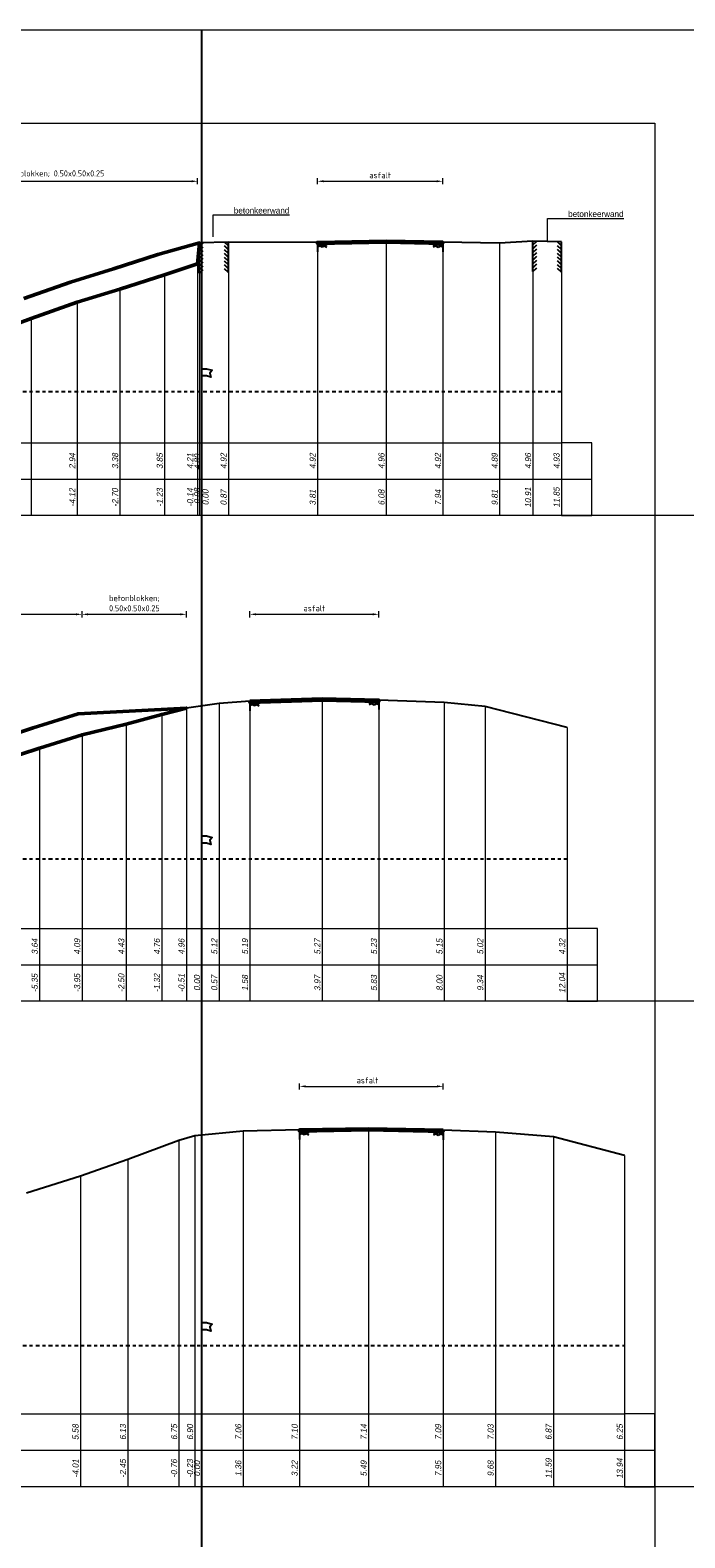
# Model space of a CAD drawing. Header units: metres. Extents: x 1155 to 1506, y 1546 to 1980.
# Tile 25 of 27: x 1287 to 1308, y 1930 to 1980. Entities that reach past the tile are written whole.
import ezdxf
from ezdxf.enums import TextEntityAlignment as Align

# ---------------------------------------------------------------- set-up
doc = ezdxf.new("R2010")
doc.units = ezdxf.units.M
doc.header["$LTSCALE"] = 0.1
doc.linetypes.add('NAP', pattern=[20, 12.5, -2.5, 2.5, -2.5])
for name, color, linetype in [('481', 7, 'Continuous'), ('482', 7, 'Continuous'), ('485', 7, 'Continuous'), ('486', 7, 'Continuous'), ('THEORETISCHE_NULLIJN', 255, 'Continuous')]:
    doc.layers.add(name, color=color, linetype=linetype)
for name, color, linetype, lineweight in [('DP-BS-Maatvoering', 2, 'Continuous', 0), ('DP-BS-Matenbalk_verlenglijnen', 253, 'Continuous', 0), ('DP-BS-profiel', 2, 'Continuous', 25), ('DP-Matenbalk', 1, 'Continuous', 18), ('DP-Matenbalk_bestaandehoogten', 6, 'Continuous', 25), ('DP-NAP-lijn', 6, 'NAP', 25), ('DP-NW-profiel', 4, 'Continuous', 50), ('DP-waterlijn', 1, 'Continuous', 13), ('DP-Waterlijn_tekst', 7, 'Continuous', 35)]:
    doc.layers.add(name, color=color, linetype=linetype, lineweight=lineweight)
doc.styles.add('bestomschr', font='isocp.shx', dxfattribs={"width": 0.96})
doc.styles.add('dp-besthgt', font='StagCAD.ttf', dxfattribs={"oblique": 10, "height": 0.2})
doc.styles.add('StagCAD', font='StagCAD.ttf')
doc.dimstyles.new('best-maatv', dxfattribs={"dimscale": 0.1, "dimtxt": 2, "dimasz": 2, "dimexe": 1, "dimexo": 0, "dimgap": 1, "dimtad": 1, "dimrnd": 0.001, "dimzin": 1, "dimdsep": 46, "dimtxsty": 'bestomschr', "dimcen": 0.09, "dimclrd": 212, "dimclre": 212, "dimclrt": 2, "dimazin": 0, "dimtfac": 1, "dimtix": 1, "dimtmove": 0, "dimatfit": 3, "dimfxl": 1, "dimfxlon": 1, "dimtvp": 0.83, "dimtolj": 1, "dimtzin": 0, "dimlwd": 9, "dimlwe": 9, "dimarcsym": 0})
doc.dimstyles.new('bestaand 1_100', dxfattribs={"dimscale": 0.1, "dimtxt": 2, "dimasz": 0.8, "dimexe": 0, "dimexo": 0, "dimgap": 1, "dimtad": 1, "dimrnd": 0.001, "dimzin": 1, "dimdsep": 46, "dimtxsty": 'bestomschr', "dimblk1": 'DIM_PIJL', "dimblk2": 'DIM_PIJL', "dimsah": 1, "dimcen": 0.09, "dimse1": 1, "dimse2": 1, "dimclrd": 212, "dimclre": 1, "dimclrt": 2, "dimazin": 0, "dimtfac": 1, "dimtix": 1, "dimtmove": 0, "dimatfit": 3, "dimldrblk": 'RAD_PIJL', "dimfxl": 1, "dimtvp": 0.83, "dimtolj": 1, "dimtzin": 0, "dimlwd": 9, "dimlwe": 5, "dimarcsym": 0})

# ---------------------------------------------------------------- blocks, each defined once
blk = doc.blocks.new('*D140')
at = {"layer": 'Defpoints', "color": 0, "transparency": 16777216}
for p in [(1298.392, 1960.899), (1294.139, 1958.036), (1298.392, 1958.075)]:
    blk.add_point(p, dxfattribs=at)
at = {"layer": 'DP-BS-Maatvoering', "color": 212, "lineweight": 9, "transparency": 16777216}
for p, q in [((1294.139, 1960.799), (1294.139, 1960.999)), ((1294.339, 1960.899), (1298.192, 1960.899)), ((1298.392, 1960.799), (1298.392, 1960.999))]:
    blk.add_line(p, q, dxfattribs=at)
at = {"layer": 'DP-BS-Maatvoering', "color": 212, "transparency": 16777216}
for points in [[(1294.339, 1960.933), (1294.339, 1960.866), (1294.139, 1960.899)], [(1298.192, 1960.933), (1298.192, 1960.866), (1298.392, 1960.899)]]:
    blk.add_solid(points, dxfattribs=at)
at = {"layer": 'DP-BS-Maatvoering', "color": 2, "transparency": 16777216, "insert": (1296.265, 1961.099), "char_height": 0.2, "attachment_point": 5, "style": 'bestomschr'}
blk.add_mtext('\\A1;asfalt', dxfattribs=at)
blk = doc.blocks.new('*D138')
at = {"layer": 'Defpoints', "color": 0, "transparency": 16777216}
for p in [(1292.044, 1960.899), (1292.044, 1957.807), (1288.604, 1956.929)]:
    blk.add_point(p, dxfattribs=at)
at = {"layer": 'DP-BS-Maatvoering', "color": 212, "lineweight": 9, "transparency": 16777216}
for p, q in [((1288.604, 1960.799), (1288.604, 1960.999)), ((1288.804, 1960.899), (1291.844, 1960.899)), ((1292.044, 1960.799), (1292.044, 1960.999))]:
    blk.add_line(p, q, dxfattribs=at)
at = {"layer": 'DP-BS-Maatvoering', "color": 212, "transparency": 16777216}
for points in [[(1288.804, 1960.933), (1288.804, 1960.866), (1288.604, 1960.899)], [(1291.844, 1960.933), (1291.844, 1960.866), (1292.044, 1960.899)]]:
    blk.add_solid(points, dxfattribs=at)
at = {"layer": 'DP-BS-Maatvoering', "color": 2, "transparency": 16777216, "insert": (1290.331, 1961.266), "char_height": 0.2, "attachment_point": 5, "style": 'bestomschr'}
blk.add_mtext('\\A1;betonblokken;\\P0.50x0.50x0.25', dxfattribs=at)
blk = doc.blocks.new('PROF_GESL_R', base_point=(-60, -517.93))
at = {"layer": '486'}
for points in [[(-60, -517.93, 0), (-60.125, -517.9925, 0)], [(-60.125, -517.96125, 0), (-60.0625, -517.93, 0)], [(-60.125, -517.93, 0), (-60, -517.9925, 0)], [(-60.125, -517.96125, 0), (-60.0625, -517.9925, 0)], [(-60.0625, -517.93, 0), (-60, -517.96125, 0)], [(-60.0625, -517.9925, 0), (-60, -517.96125, 0)], [(-60, -517.93, 0), (-60, -518.055, 0)]]:
    blk.add_polyline3d(points, dxfattribs=at)
blk = doc.blocks.new('PROF_GESL_L', base_point=(-60, -517.93))
at = {"layer": '485'}
for points in [[(-60, -517.93, 0), (-59.875, -517.9925, 0)], [(-60, -517.9925, 0), (-59.875, -517.93, 0)], [(-60, -517.96125, 0), (-59.9375, -517.93, 0)], [(-60, -517.93, 0), (-60, -518.055, 0)], [(-59.9375, -517.9925, 0), (-60, -517.96125, 0)], [(-59.9375, -517.93, 0), (-59.875, -517.96125, 0)], [(-59.875, -517.96125, 0), (-59.9375, -517.9925, 0)]]:
    blk.add_polyline3d(points, dxfattribs=at)
blk = doc.blocks.new('*D137')
at = {"layer": 'Defpoints', "color": 0, "transparency": 16777216}
for p in [(1288.604, 1960.899), (1288.604, 1956.929), (1279.135, 1953.647)]:
    blk.add_point(p, dxfattribs=at)
at = {"layer": 'DP-BS-Maatvoering', "color": 212, "lineweight": 9, "transparency": 16777216}
for p, q in [((1279.135, 1960.799), (1279.135, 1960.999)), ((1279.335, 1960.899), (1288.404, 1960.899)), ((1288.604, 1960.799), (1288.604, 1960.999))]:
    blk.add_line(p, q, dxfattribs=at)
at = {"layer": 'DP-BS-Maatvoering', "color": 212, "transparency": 16777216}
for points in [[(1279.335, 1960.933), (1279.335, 1960.866), (1279.135, 1960.899)], [(1288.404, 1960.933), (1288.404, 1960.866), (1288.604, 1960.899)]]:
    blk.add_solid(points, dxfattribs=at)
at = {"layer": 'DP-BS-Maatvoering', "color": 2, "transparency": 16777216, "insert": (1283.87, 1961.128), "char_height": 0.2, "attachment_point": 5, "style": 'bestomschr'}
blk.add_mtext('\\A1;haringmanblokken; 0.50x0.50x0.25', dxfattribs=at)
blk = doc.blocks.new('*D135')
at = {"layer": 'Defpoints', "color": 0, "transparency": 16777216}
for p in [(1300.511, 1945.343), (1295.775, 1943.906), (1300.511, 1943.896)]:
    blk.add_point(p, dxfattribs=at)
at = {"layer": 'DP-BS-Maatvoering', "color": 212, "lineweight": 9, "transparency": 16777216}
for p, q in [((1295.775, 1945.243), (1295.775, 1945.443)), ((1295.975, 1945.343), (1300.311, 1945.343)), ((1300.511, 1945.243), (1300.511, 1945.443))]:
    blk.add_line(p, q, dxfattribs=at)
at = {"layer": 'DP-BS-Maatvoering', "color": 212, "transparency": 16777216}
for points in [[(1295.975, 1945.377), (1295.975, 1945.31), (1295.775, 1945.343)], [(1300.311, 1945.377), (1300.311, 1945.31), (1300.511, 1945.343)]]:
    blk.add_solid(points, dxfattribs=at)
at = {"layer": 'DP-BS-Maatvoering', "color": 2, "transparency": 16777216, "insert": (1298.017, 1945.543), "char_height": 0.2, "attachment_point": 5, "style": 'bestomschr'}
blk.add_mtext('\\A1;asfalt', dxfattribs=at)
blk = doc.blocks.new('PROF_BEB_L', base_point=(1.828022, -11.91))
at = {"layer": '481'}
for points in [[(1.828022, -11.41, 0), (1.890522, -11.4725, 0)], [(1.828022, -11.41, 0), (1.828022, -11.91, 0)], [(1.828022, -11.4725, 0), (1.890522, -11.535, 0)], [(1.828022, -11.535, 0), (1.890522, -11.5975, 0)], [(1.828022, -11.5975, 0), (1.890522, -11.66, 0)], [(1.828022, -11.66, 0), (1.890522, -11.7225, 0)], [(1.828022, -11.7225, 0), (1.890522, -11.785, 0)], [(1.828022, -11.785, 0), (1.890522, -11.8475, 0)], [(1.828022, -11.8475, 0), (1.890522, -11.91, 0)]]:
    blk.add_polyline3d(points, dxfattribs=at)
blk = doc.blocks.new('PROF_BEB_R', base_point=(1.828022, -11.91))
at = {"layer": '482'}
for points in [[(1.828022, -11.41, 0), (1.765522, -11.4725, 0)], [(1.828022, -11.41, 0), (1.828022, -11.91, 0)], [(1.828022, -11.4725, 0), (1.765522, -11.535, 0)], [(1.828022, -11.535, 0), (1.765522, -11.5975, 0)], [(1.828022, -11.5975, 0), (1.765522, -11.66, 0)], [(1.828022, -11.66, 0), (1.765522, -11.7225, 0)], [(1.828022, -11.7225, 0), (1.765522, -11.785, 0)], [(1.828022, -11.785, 0), (1.765522, -11.8475, 0)], [(1.828022, -11.8475, 0), (1.765522, -11.91, 0)]]:
    blk.add_polyline3d(points, dxfattribs=at)
blk = doc.blocks.new('*D65')
at = {"layer": 'Defpoints', "color": 0, "transparency": 16777216}
for p in [(1300.501, 1975.17), (1296.37, 1973.157), (1300.501, 1973.159)]:
    blk.add_point(p, dxfattribs=at)
at = {"layer": 'DP-BS-Maatvoering', "color": 212, "lineweight": 9, "transparency": 16777216}
for p, q in [((1296.37, 1975.07), (1296.37, 1975.27)), ((1296.57, 1975.17), (1300.301, 1975.17)), ((1300.501, 1975.07), (1300.501, 1975.27))]:
    blk.add_line(p, q, dxfattribs=at)
at = {"layer": 'DP-BS-Maatvoering', "color": 212, "transparency": 16777216}
for points in [[(1296.57, 1975.204), (1296.57, 1975.137), (1296.37, 1975.17)], [(1300.301, 1975.204), (1300.301, 1975.137), (1300.501, 1975.17)]]:
    blk.add_solid(points, dxfattribs=at)
at = {"layer": 'DP-BS-Maatvoering', "color": 2, "transparency": 16777216, "insert": (1298.435, 1975.37), "char_height": 0.2, "attachment_point": 5, "style": 'bestomschr'}
blk.add_mtext('\\A1;asfalt', dxfattribs=at)
blk = doc.blocks.new('DIM_PIJL')
at = {"color": 1}
blk.add_line((0, 1.4), (0, -1.4), dxfattribs=at)
at = {"color": 1, "linetype": 'ByBlock'}
blk.add_solid([(-2.8, -0.8), (-2.8, 0.8), (0, 0)], dxfattribs=at)
blk = doc.blocks.new('RAD_PIJL')
at = {"color": 1, "linetype": 'Continuous'}
blk.add_solid([(-2.8, -0.8), (-2.8, 0.8), (0, 0)], dxfattribs=at)
blk = doc.blocks.new('*D63')
at = {"layer": 'Defpoints', "color": 0, "transparency": 16777216}
for p in [(1292.416, 1975.17), (1292.416, 1972.453), (1282.328, 1968.975)]:
    blk.add_point(p, dxfattribs=at)
at = {"layer": 'DP-BS-Maatvoering', "color": 212, "lineweight": 9, "transparency": 16777216}
for p, q in [((1282.328, 1975.07), (1282.328, 1975.27)), ((1282.528, 1975.17), (1292.216, 1975.17)), ((1292.416, 1975.07), (1292.416, 1975.27))]:
    blk.add_line(p, q, dxfattribs=at)
at = {"layer": 'DP-BS-Maatvoering', "color": 212, "transparency": 16777216}
for points in [[(1282.528, 1975.204), (1282.528, 1975.137), (1282.328, 1975.17)], [(1292.216, 1975.204), (1292.216, 1975.137), (1292.416, 1975.17)]]:
    blk.add_solid(points, dxfattribs=at)
at = {"layer": 'DP-BS-Maatvoering', "color": 2, "transparency": 16777216, "insert": (1287.338, 1975.399), "char_height": 0.2, "attachment_point": 5, "style": 'bestomschr'}
blk.add_mtext('\\A1;haringmanblokken; 0.50x0.50x0.25', dxfattribs=at)
blk = doc.blocks.new('131', base_point=(1177.325884, 0))
at = {"layer": 'THEORETISCHE_NULLIJN'}
blk.add_lwpolyline([(1177.325884, 0), (1177.325884, 0.5), (1177.450884, 0.5), (1177.607134, 0.46875), (1177.544634, 0.40625), (1177.575884, 0.3125), (1177.450884, 0.34375), (1177.325884, 0.34375)], dxfattribs=at)
blk = doc.blocks.new('*U17')
at = {"layer": 'DP-NAP-lijn'}
blk.add_line((0, 0), (526.15, 0), dxfattribs=at)
at = {"layer": 'DP-waterlijn'}
for p, q in [((0, 16.5), (242.6, 16.5)), ((3.38, 15.8), (5.63, 15.8)), ((4.71, 15.1), (6.95, 15.1)), ((6.33, 15.8), (11.56, 15.8)), ((8.25, 15.1), (12.51, 15.1)), ((12.73, 15.8), (19.08, 15.8)), ((13.84, 15.1), (17.21, 15.1)), ((8.57, 14.4), (6.38, 14.4)), ((9.6, 13.7), (12.74, 13.7)), ((15.31, 14.4), (10.04, 14.4))]:
    blk.add_line(p, q, dxfattribs=at)
at = {"layer": 'DP-NAP-lijn', "style": 'StagCAD'}
blk.add_text('NAP', height=2.5, dxfattribs=at).set_placement((0, 1))
blk.add_attdef('NAPLIJN', (6.25, 1), '', height=2.5, dxfattribs=at)
at = {"layer": 'DP-Waterlijn_tekst', "style": 'StagCAD'}
blk.add_attdef('WP', text='', height=2.5, dxfattribs=at).set_placement((11.17, 16.5), align=Align.BOTTOM_CENTER)
blk = doc.blocks.new('*U43')
at = {"layer": 'DP-NAP-lijn'}
blk.add_line((0, 0), (528, 0), dxfattribs=at)
at = {"layer": 'DP-waterlijn'}
for p, q in [((0, 16.5), (212.37, 16.5)), ((3.38, 15.8), (5.63, 15.8)), ((4.71, 15.1), (6.95, 15.1)), ((6.33, 15.8), (11.56, 15.8)), ((8.25, 15.1), (12.51, 15.1)), ((12.73, 15.8), (19.08, 15.8)), ((13.84, 15.1), (17.21, 15.1)), ((8.57, 14.4), (6.38, 14.4)), ((9.6, 13.7), (12.74, 13.7)), ((15.31, 14.4), (10.04, 14.4))]:
    blk.add_line(p, q, dxfattribs=at)
at = {"layer": 'DP-NAP-lijn', "style": 'StagCAD'}
blk.add_text('NAP', height=2.5, dxfattribs=at).set_placement((0, 1))
blk.add_attdef('NAPLIJN', (6.25, 1), '', height=2.5, dxfattribs=at)
at = {"layer": 'DP-Waterlijn_tekst', "style": 'StagCAD'}
blk.add_attdef('WP', text='', height=2.5, dxfattribs=at).set_placement((11.17, 16.5), align=Align.BOTTOM_CENTER)
blk = doc.blocks.new('*U42')
at = {"layer": 'DP-NAP-lijn'}
blk.add_line((0, 0), (547, 0), dxfattribs=at)
at = {"layer": 'DP-waterlijn'}
for p, q in [((0, 16.5), (180.21, 16.5)), ((3.38, 15.8), (5.63, 15.8)), ((4.71, 15.1), (6.95, 15.1)), ((6.33, 15.8), (11.56, 15.8)), ((8.25, 15.1), (12.51, 15.1)), ((12.73, 15.8), (19.08, 15.8)), ((13.84, 15.1), (17.21, 15.1)), ((8.57, 14.4), (6.38, 14.4)), ((9.6, 13.7), (12.74, 13.7)), ((15.31, 14.4), (10.04, 14.4))]:
    blk.add_line(p, q, dxfattribs=at)
at = {"layer": 'DP-NAP-lijn', "style": 'StagCAD'}
blk.add_text('NAP', height=2.5, dxfattribs=at).set_placement((0, 1))
blk.add_attdef('NAPLIJN', (6.25, 1), '', height=2.5, dxfattribs=at)
at = {"layer": 'DP-Waterlijn_tekst', "style": 'StagCAD'}
blk.add_attdef('WP', text='', height=2.5, dxfattribs=at).set_placement((11.17, 16.5), align=Align.BOTTOM_CENTER)

msp = doc.modelspace()

# ---------------------------------------------------------------- linework, layer by layer
at = {"layer": 'Defpoints', "color": 250, "lineweight": 0}
for points in [[(1339.966, 1980.151), (1208.8, 1980.151)], [(1339.966, 1964.151), (1208.8, 1964.151)], [(1339.966, 1948.151), (1208.8, 1948.151)], [(1339.966, 1932.151), (1208.8, 1932.151)]]:
    msp.add_lwpolyline(points, dxfattribs=at)
at = {"layer": 'Defpoints', "color": 5}
msp.add_lwpolyline([(1292.557, 1545.747), (1292.557, 1980.151)], dxfattribs=at)
at = {"layer": 'Defpoints', "color": 143, "lineweight": 0, "ltscale": 5, "flags": 128}
msp.add_lwpolyline([(1251.8, 1977.09), (1307.5, 1977.09), (1307.5, 1898.59), (1251.8, 1898.59)], close=True, dxfattribs=at)
at = {"layer": 'DP-BS-Matenbalk_verlenglijnen'}
for points in [[(1292.477, 1973.137), (1292.477, 1964.151)], [(1293.432, 1973.163), (1293.432, 1964.151)], [(1296.37, 1973.157), (1296.37, 1964.151)], [(1298.64, 1973.201), (1298.64, 1964.151)], [(1300.501, 1973.159), (1300.501, 1964.151)], [(1302.373, 1973.134), (1302.373, 1964.151)], [(1303.475, 1973.197), (1303.475, 1964.151)], [(1304.415, 1973.17), (1304.415, 1964.151)], [(1291.327, 1972.089), (1291.327, 1964.151)], [(1292.416, 1972.453), (1292.416, 1964.151)], [(1289.856, 1971.618), (1289.856, 1964.151)], [(1288.441, 1971.181), (1288.441, 1964.151)], [(1286.921, 1970.644), (1286.921, 1964.151)], [(1292.557, 1968.242), (1292.557, 1964.151)], [(1292.044, 1957.807), (1292.044, 1948.151)], [(1293.127, 1957.959), (1293.127, 1948.151)], [(1294.139, 1958.036), (1294.139, 1948.151)], [(1296.527, 1958.11), (1296.527, 1948.151)], [(1298.392, 1958.075), (1298.392, 1948.151)], [(1300.553, 1957.991), (1300.553, 1948.151)], [(1301.897, 1957.862), (1301.897, 1948.151)], [(1290.061, 1957.277), (1290.061, 1948.151)], [(1291.234, 1957.601), (1291.234, 1948.151)], [(1304.6, 1957.165), (1304.6, 1948.151)], [(1288.604, 1956.929), (1288.604, 1948.151)], [(1287.203, 1956.488), (1287.203, 1948.151)], [(1292.557, 1952.844), (1292.557, 1948.151)], [(1292.327, 1943.708), (1292.327, 1932.151)], [(1293.92, 1943.869), (1293.92, 1932.151)], [(1295.775, 1943.906), (1295.775, 1932.151)], [(1298.051, 1943.943), (1298.051, 1932.151)], [(1300.511, 1943.896), (1300.511, 1932.151)], [(1302.239, 1943.838), (1302.239, 1932.151)], [(1291.801, 1943.56), (1291.801, 1932.151)], [(1304.151, 1943.679), (1304.151, 1932.151)], [(1290.114, 1942.937), (1290.114, 1932.151)], [(1306.5, 1943.061), (1306.5, 1932.151)], [(1288.549, 1942.387), (1288.549, 1932.151)], [(1292.557, 1936.807), (1292.557, 1932.151)]]:
    msp.add_lwpolyline(points, dxfattribs=at)
at = {"layer": 'DP-BS-profiel'}
for points in [[(1304.415, 1973.17), (1303.475, 1973.197), (1302.373, 1973.134), (1300.501, 1973.159), (1298.64, 1973.201), (1296.37, 1973.157), (1293.432, 1973.163), (1292.477, 1973.137), (1292.416, 1972.453), (1291.327, 1972.089), (1289.856, 1971.618), (1288.441, 1971.181), (1286.921, 1970.644), (1285.583, 1970.154), (1284.175, 1969.669), (1282.782, 1969.133), (1282.328, 1968.975), (1281.381, 1968.753), (1280.837, 1968.684), (1280.699, 1968.686), (1280.389, 1968.696)], [(1304.6, 1957.165), (1301.897, 1957.862), (1300.553, 1957.991), (1298.392, 1958.075), (1296.527, 1958.11), (1294.139, 1958.036), (1293.127, 1957.959), (1292.044, 1957.807), (1291.234, 1957.601), (1290.061, 1957.277), (1288.604, 1956.929), (1287.203, 1956.488), (1285.929, 1956.069), (1284.756, 1955.656), (1283.413, 1955.174), (1282.11, 1954.705), (1280.968, 1954.308), (1279.762, 1953.884), (1279.135, 1953.647), (1278.63, 1953.473), (1277.596, 1953.342), (1277.497, 1953.316), (1277.291, 1953.311)], [(1306.5, 1943.061), (1304.151, 1943.679), (1302.239, 1943.838), (1300.511, 1943.896), (1298.051, 1943.943), (1295.775, 1943.906), (1293.92, 1943.869), (1292.327, 1943.708), (1291.801, 1943.56), (1290.114, 1942.937), (1288.549, 1942.387), (1286.769, 1941.822)]]:
    msp.add_lwpolyline(points, dxfattribs=at)
at = {"layer": 'DP-Matenbalk'}
for points in [[(1257.8, 1966.551), (1304.415, 1966.551)], [(1304.415, 1964.151), (1305.415, 1964.151), (1305.415, 1966.551), (1304.415, 1966.551)], [(1257.8, 1965.351), (1304.415, 1965.351)], [(1304.415, 1965.351), (1305.415, 1965.351)], [(1304.415, 1964.151), (1257.8, 1964.151)], [(1257.8, 1950.551), (1304.6, 1950.551)], [(1304.6, 1948.151), (1305.6, 1948.151), (1305.6, 1950.551), (1304.6, 1950.551)], [(1257.8, 1949.351), (1304.6, 1949.351)], [(1304.6, 1949.351), (1305.6, 1949.351)], [(1304.6, 1948.151), (1257.8, 1948.151)], [(1254.964, 1934.551), (1306.5, 1934.551)], [(1306.5, 1932.151), (1307.5, 1932.151), (1307.5, 1934.551), (1306.5, 1934.551)], [(1254.964, 1933.351), (1306.5, 1933.351)], [(1306.5, 1933.351), (1307.5, 1933.351)], [(1306.5, 1932.151), (1254.964, 1932.151)]]:
    msp.add_lwpolyline(points, dxfattribs=at)
at = {"layer": 'DP-NW-profiel'}
for points in [[(1285.583, 1970.154), (1286.921, 1970.644), (1288.441, 1971.181), (1289.856, 1971.618), (1291.327, 1972.089), (1292.416, 1972.453), (1292.477, 1973.137), (1291.109, 1972.754), (1289.646, 1972.285), (1288.221, 1971.845), (1286.685, 1971.302)], [(1285.929, 1956.069), (1287.203, 1956.488), (1288.604, 1956.929), (1290.061, 1957.277), (1291.234, 1957.601), (1292.044, 1957.807), (1288.472, 1957.621), (1286.989, 1957.154), (1285.703, 1956.731)]]:
    msp.add_lwpolyline(points, dxfattribs=at)
for points in [[(1300.5, 1973.124), (1298.64, 1973.166), (1296.37, 1973.122), (1296.37, 1973.157), (1298.64, 1973.201), (1300.501, 1973.159)], [(1294.139, 1958.036), (1296.527, 1958.11), (1298.392, 1958.075), (1298.395, 1958.03), (1296.53, 1958.065), (1294.141, 1957.991)], [(1300.511, 1943.896), (1298.051, 1943.943), (1295.775, 1943.906), (1295.776, 1943.871), (1298.051, 1943.908), (1300.51, 1943.861)]]:
    msp.add_lwpolyline(points, close=True, dxfattribs=at)

# ---------------------------------------------------------------- block references
at = {"layer": '481', "xscale": 2, "yscale": 2, "zscale": 2, "rotation": 180}
for p in [(1293.432, 1973.163), (1304.415, 1973.17)]:
    msp.add_blockref('PROF_BEB_L', p, dxfattribs=at)
at = {"layer": '482', "xscale": 2, "yscale": 2, "zscale": 2, "rotation": 180}
for p in [(1292.477, 1973.137), (1303.475, 1973.197)]:
    msp.add_blockref('PROF_BEB_R', p, dxfattribs=at)
at = {"layer": '485', "xscale": -2.5, "yscale": 2.5, "zscale": 2.5}
for p in [(1300.501, 1973.159), (1298.392, 1958.075), (1300.511, 1943.896)]:
    msp.add_blockref('PROF_GESL_L', p, dxfattribs=at)
at = {"layer": '486', "xscale": -2.5, "yscale": 2.5, "zscale": 2.5}
for p in [(1296.37, 1973.157), (1294.139, 1958.036), (1295.775, 1943.906)]:
    msp.add_blockref('PROF_GESL_R', p, dxfattribs=at)
at = {"layer": 'DP-NAP-lijn', "xscale": 0.1, "yscale": 0.1, "zscale": 0.1}
for name, p in [('*U17', (1251.8, 1968.242)), ('*U43', (1251.8, 1952.844)), ('*U42', (1251.8, 1936.807))]:
    msp.add_blockref(name, p, dxfattribs=at).add_auto_attribs({'WP': 'G.H.W.=+1.65', 'NAPLIJN': '=0.00'})
at = {"layer": 'THEORETISCHE_NULLIJN', "xscale": 1.199999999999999, "yscale": 1.5, "zscale": 1.199999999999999}
for p in [(1292.557, 1968.242), (1292.557, 1952.844), (1292.557, 1936.807)]:
    msp.add_blockref('131', p, dxfattribs=at)

# ---------------------------------------------------------------- texts
at = {"layer": 'DP-BS-Maatvoering'}
for p in [(1295.44, 1974.108), (1306.465, 1973.993)]:
    msp.add_text('betonkeerwand', height=0.2, dxfattribs=at).set_placement(p, align=Align.RIGHT)
at = {"layer": 'DP-Matenbalk_bestaandehoogten', "style": 'dp-besthgt', "oblique": 10}
for s, p in [('2.94', (1288.441, 1965.951)), ('3.38', (1289.856, 1965.951)), ('3.85', (1291.327, 1965.951)), ('4.21', (1292.33, 1965.951)), ('4.89', (1292.565, 1965.926)), ('4.92', (1293.432, 1965.951)), ('4.92', (1296.37, 1965.951)), ('4.96', (1298.64, 1965.951)), ('4.92', (1300.501, 1965.951)), ('4.89', (1302.373, 1965.951)), ('4.96', (1303.475, 1965.951)), ('4.93', (1304.415, 1965.951)), ('10.91', (1303.475, 1964.751)), ('11.85', (1304.415, 1964.751)), ('-4.12', (1288.441, 1964.751)), ('-2.70', (1289.856, 1964.751)), ('-1.23', (1291.327, 1964.751)), ('-0.14', (1292.33, 1964.751)), ('-0.08', (1292.561, 1964.755)), ('0.00', (1292.836, 1964.755)), ('0.87', (1293.432, 1964.751)), ('3.81', (1296.37, 1964.751)), ('6.08', (1298.64, 1964.751)), ('7.94', (1300.501, 1964.751)), ('9.81', (1302.373, 1964.751)), ('3.64', (1287.203, 1949.951)), ('4.09', (1288.604, 1949.951)), ('4.43', (1290.061, 1949.951)), ('4.76', (1291.234, 1949.951)), ('4.96', (1292.044, 1949.951)), ('5.12', (1293.127, 1949.951)), ('5.19', (1294.139, 1949.951)), ('5.27', (1296.527, 1949.951)), ('5.23', (1298.392, 1949.951)), ('5.15', (1300.553, 1949.951)), ('5.02', (1301.897, 1949.951)), ('4.32', (1304.6, 1949.951)), ('-5.35', (1287.203, 1948.751)), ('-3.95', (1288.604, 1948.751)), ('-2.50', (1290.061, 1948.751)), ('-1.32', (1291.234, 1948.751)), ('-0.51', (1292.044, 1948.751)), ('0.00', (1292.557, 1948.751)), ('0.57', (1293.127, 1948.751)), ('1.58', (1294.139, 1948.751)), ('3.97', (1296.527, 1948.751)), ('5.83', (1298.392, 1948.751)), ('8.00', (1300.553, 1948.751)), ('9.34', (1301.897, 1948.751)), ('12.04', (1304.6, 1948.751)), ('5.58', (1288.549, 1933.951)), ('6.13', (1290.114, 1933.951)), ('6.75', (1291.801, 1933.951)), ('6.90', (1292.327, 1933.951)), ('7.06', (1293.92, 1933.951)), ('7.10', (1295.775, 1933.951)), ('7.14', (1298.051, 1933.951)), ('7.09', (1300.511, 1933.951)), ('7.03', (1302.239, 1933.951)), ('6.87', (1304.151, 1933.951)), ('6.25', (1306.5, 1933.951)), ('-4.01', (1288.549, 1932.751)), ('-2.45', (1290.114, 1932.751)), ('-0.76', (1291.801, 1932.751)), ('-0.23', (1292.327, 1932.751)), ('0.00', (1292.557, 1932.751)), ('1.36', (1293.92, 1932.751)), ('3.22', (1295.775, 1932.751)), ('5.49', (1298.051, 1932.751)), ('7.95', (1300.511, 1932.751)), ('9.68', (1302.239, 1932.751)), ('11.59', (1304.151, 1932.751)), ('13.94', (1306.5, 1932.751))]:
    msp.add_text(s, height=0.2, rotation=90, dxfattribs=at).set_placement(p, align=Align.BOTTOM_CENTER)

# ---------------------------------------------------------------- dimensions: what is measured, and where the dimension line sits
at = {"layer": 'DP-BS-Maatvoering'}
for base, p1, p2, text, picture, middle in [((1292.416, 1975.17), (1282.328, 1968.975), (1292.416, 1972.453), 'haringmanblokken; 0.50x0.50x0.25', '*D63', (1287.338, 1975.17)), ((1300.501, 1975.17), (1296.37, 1973.157), (1300.501, 1973.159), 'asfalt', '*D65', (1298.435, 1975.17)), ((1288.604, 1960.899), (1279.135, 1953.647), (1288.604, 1956.929), 'haringmanblokken; 0.50x0.50x0.25', '*D137', (1283.87, 1960.899)), ((1292.044, 1960.899), (1288.604, 1956.929), (1292.044, 1957.807), 'betonblokken;\\P0.50x0.50x0.25', '*D138', (1290.331, 1960.899)), ((1298.392, 1960.899), (1294.139, 1958.036), (1298.392, 1958.075), 'asfalt', '*D140', (1296.265, 1960.899)), ((1300.511, 1945.343), (1295.775, 1943.906), (1300.511, 1943.896), 'asfalt', '*D135', (1298.017, 1945.343))]:
    dim = msp.add_linear_dim(base=base, p1=p1, p2=p2, text=text, dimstyle='best-maatv', dxfattribs=at)
    dim.commit()
    dim.dimension.update_dxf_attribs({"geometry": picture, "text_midpoint": middle, "dimtype": 160})

# ---------------------------------------------------------------- leaders
for points in [[(1292.931, 1973.337), (1292.931, 1974.061), (1295.445, 1974.061)], [(1303.956, 1973.222), (1303.956, 1973.946), (1306.47, 1973.946)]]:
    msp.add_leader(points, dimstyle='bestaand 1_100', override={"dimasz": 0.25, "dimclrd": 212, "dimlwd": 9}, dxfattribs=at)

doc.saveas('drawing.dxf')
